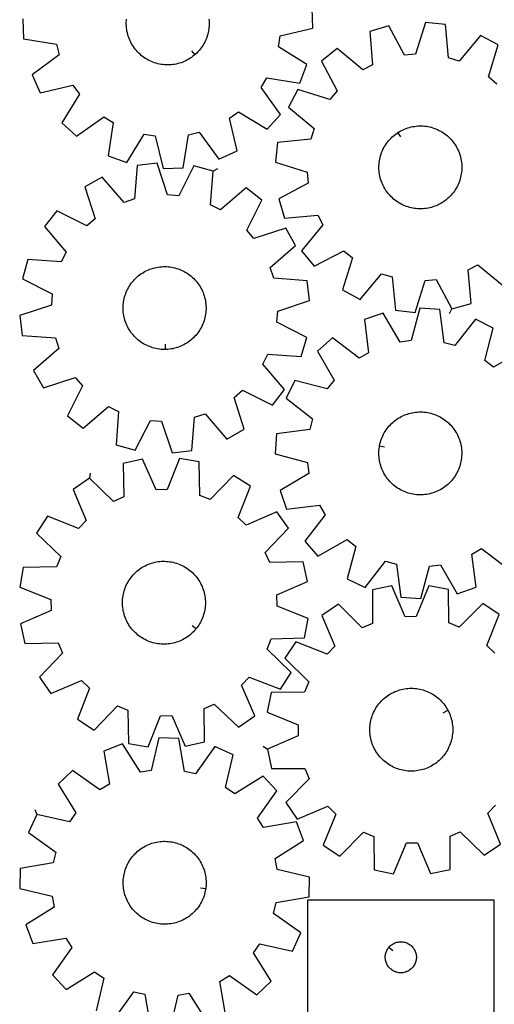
# Model space of a CAD drawing. Header units: millimetres. Extents: x 7 to 1243, y 7 to 1778.
# Tile 2 of 16: x 7 to 281, y 395 to 965. Entities that reach past the tile are written whole.
import ezdxf

# ---------------------------------------------------------------- set-up
doc = ezdxf.new("R2010")
doc.units = ezdxf.units.MM
doc.layers.add('CUT', color=7, linetype='CONTINUOUS', true_color=0x000000)
doc.layers.add('LEADIN', color=1, linetype='CONTINUOUS', true_color=0xff0000)

msp = doc.modelspace()

# ---------------------------------------------------------------- linework, layer by layer
at = {"layer": 'CUT'}
for points in [[(8.281036, 965.85931), (8.708288, 954.330957), (27.828562, 951.191285), (29.315655, 944.935788), (13.653804, 933.527508), (18.460242, 923.040201), (37.326572, 927.456534), (41.094342, 922.246294), (30.990438, 905.712887), (39.444327, 897.863223), (55.184486, 909.163215), (60.659324, 905.791444), (57.651595, 886.649971), (68.465906, 882.63299), (78.683597, 899.09632), (85.032008, 898.076339), (89.578353, 879.240916), (101.106707, 879.668167), (104.246379, 898.788441), (110.501876, 900.275534), (121.910155, 884.613683), (132.397463, 889.420122), (127.98113, 908.286452), (133.191369, 912.054222), (149.724776, 901.950318), (157.574441, 910.404207), (146.274449, 926.144365), (149.64622, 931.619203), (168.787693, 928.611474), (172.804673, 939.425786), (156.341344, 949.643476), (157.361325, 955.991888), (176.196748, 960.538233), (175.769496, 972.066586)], [(116.109264, 965.689828), (116.191005, 964.714117), (116.232881, 963.735883), (116.234821, 962.756755), (116.196823, 961.778363), (116.118948, 960.802335), (116.001328, 959.830295), (115.844158, 958.863862), (115.647698, 957.904644), (115.412278, 956.954238), (115.138287, 956.014225), (114.826183, 955.08617), (114.476484, 954.171618), (114.089773, 953.27209), (113.666693, 952.389085), (113.207949, 951.524071), (112.714304, 950.678488), (112.18658, 949.853745), (111.625655, 949.051212), (111.032462, 948.272227), (110.40799, 947.518086), (109.753276, 946.790044), (109.069412, 946.089312), (108.357535, 945.417058), (107.988182, 945.095728), (107.61883, 944.774399), (106.854527, 944.162406), (106.065897, 943.582097), (105.254254, 943.034438), (104.420948, 942.52034), (103.567366, 942.04066), (102.694929, 941.596196), (101.805089, 941.187686), (100.899327, 940.815812), (99.97915, 940.481193), (99.046091, 940.184384), (98.101702, 939.92588), (97.147554, 939.706112), (96.185237, 939.525446), (95.216351, 939.384181), (94.24251, 939.282553), (93.265334, 939.220731), (92.286449, 939.198819), (91.307485, 939.216852), (90.330072, 939.2748), (89.355835, 939.372568), (88.386398, 939.509992), (87.423372, 939.686844), (86.468361, 939.902828), (85.522955, 940.157587), (84.588726, 940.450696), (83.667231, 940.781666), (82.760002, 941.149948), (81.86855, 941.554927), (80.994359, 941.995931), (80.138882, 942.472224), (79.303545, 942.983015), (78.489738, 943.527453), (77.698815, 944.104632), (76.932092, 944.713592), (76.190846, 945.353318), (75.476311, 946.022746), (74.789675, 946.720762), (74.132081, 947.446204), (73.504625, 948.197864), (72.90835, 948.974492), (72.344248, 949.774795), (71.81326, 950.597441), (71.316267, 951.441061), (70.854099, 952.30425), (70.427523, 953.185572), (70.03725, 954.083559), (69.68393, 954.996719), (69.36815, 955.923529), (69.090436, 956.862449), (68.851251, 957.811915), (68.650992, 958.770347), (68.489992, 959.736149), (68.368521, 960.707715), (68.286779, 961.683427), (68.244903, 962.661661), (68.242963, 963.640788), (68.280962, 964.619181), (68.358836, 965.595209)], [(282.81671, 928.145231), (277.872741, 932.256175), (283.552762, 950.781287), (273.413892, 956.284811), (260.97423, 941.42893), (254.833408, 943.334971), (252.99181, 962.623593), (241.518607, 963.828209), (235.710958, 945.342711), (229.308167, 944.753673), (220.225317, 961.869287), (209.164473, 958.591603), (210.872998, 939.290738), (205.183007, 936.296296), (190.241685, 948.633205), (181.277114, 941.372218), (190.241706, 924.194369), (186.130762, 919.250399), (167.60565, 924.930421), (162.102126, 914.791551), (176.958007, 902.351888), (175.051966, 896.211066), (155.763344, 894.369468), (154.558728, 882.896266), (173.044226, 877.088616), (173.633264, 870.685826), (156.51765, 861.602975), (159.795334, 850.542132), (179.096199, 852.250657), (182.090641, 846.560665), (169.753732, 831.619343), (177.014719, 822.654772), (194.192568, 831.619364), (199.136538, 827.508421), (193.456516, 808.983309), (203.595386, 803.479784), (216.035049, 818.335666), (222.175871, 816.429625), (224.017469, 797.141003), (235.490671, 795.936387), (241.298321, 814.421884), (247.701111, 815.010923), (256.783962, 797.895309), (267.844805, 801.172993), (266.13628, 820.473857), (271.826272, 823.468299), (286.767594, 811.131391)], [(297.706755, 773.861949), (280.887567, 764.241277), (275.78867, 768.158412), (280.749729, 786.888877), (270.406072, 791.997127), (258.548839, 776.672361), (252.33905, 778.340058), (249.754632, 797.543267), (238.243496, 798.304328), (233.153376, 779.608524), (226.778079, 778.772892), (217.041638, 795.525329), (206.11549, 791.823337), (208.567406, 772.602762), (202.997183, 769.391018), (187.591004, 781.142277), (178.91325, 773.540826), (188.533921, 756.721638), (184.616787, 751.622742), (165.886322, 756.5838), (160.778072, 746.240143), (176.102838, 734.38291), (174.43514, 728.173122), (155.231932, 725.588703), (154.470871, 714.077567), (173.166675, 708.987447), (174.002306, 702.61215), (157.24987, 692.875709), (160.951862, 681.949561), (180.172437, 684.401477), (183.384181, 678.831254), (171.632922, 663.425075), (179.234372, 654.747321), (196.053561, 664.367993), (201.152457, 660.450858), (196.191399, 641.720393), (206.535056, 636.612143), (218.392289, 651.936909), (224.602077, 650.269211), (227.186495, 631.066003), (238.697631, 630.304942), (243.787752, 649.000746), (250.163048, 649.836378), (259.899489, 633.083941), (270.825638, 636.785933), (268.373721, 656.006508), (273.943945, 659.218252), (289.350123, 647.466993)], [(281.542515, 598.619513), (276.969578, 603.139573), (284.218436, 621.108893), (274.589273, 627.462214), (260.920598, 613.728687), (254.966003, 616.154691), (254.786514, 635.530196), (243.459016, 637.714978), (236.0864, 619.796078), (229.656681, 619.758689), (222.076169, 637.590634), (210.774846, 635.274263), (210.820703, 615.897981), (204.894726, 613.40289), (191.067256, 626.976523), (181.512632, 620.511646), (188.969981, 602.627844), (184.449921, 598.054908), (166.4806, 605.303766), (160.12728, 595.674602), (173.860806, 582.005927), (171.434803, 576.051333), (152.059298, 575.871843), (149.874516, 564.544346), (167.793415, 557.17173), (167.830805, 550.74201), (149.99886, 543.161499), (152.315231, 531.860176), (171.691513, 531.906033), (174.186604, 525.980055), (160.612971, 512.152586), (167.077848, 502.597962), (184.96165, 510.05531), (189.534586, 505.53525), (182.285728, 487.56593), (191.914892, 481.21261), (205.583566, 494.946136), (211.538161, 492.520132), (211.717651, 473.144627), (223.045148, 470.959846), (230.417764, 488.878745), (236.847483, 488.916135), (244.427995, 471.08419), (255.729318, 473.40056), (255.683461, 492.776843), (261.609439, 495.271933), (275.436908, 481.698301), (284.991532, 488.163177), (277.534184, 506.046979), (282.054243, 510.619916)], [(125.650598, 389.467632), (122.491674, 408.584735), (127.939692, 411.999672), (143.768671, 400.824438), (152.160254, 408.740675), (141.925991, 425.193707), (145.652463, 430.433563), (164.553109, 426.166482), (169.276509, 436.69145), (153.52498, 447.975587), (154.962585, 454.242642), (174.057446, 457.533337), (174.393568, 469.064707), (155.5228, 473.462041), (154.452676, 479.802192), (170.834733, 490.149685), (166.732405, 500.93191), (147.615302, 497.772986), (144.200365, 503.221004), (155.375598, 519.049982), (147.459362, 527.441566), (131.00633, 517.207303), (125.766474, 520.933775), (130.033555, 539.834421), (119.508587, 544.557821), (108.22445, 528.806292), (101.957395, 530.243896), (98.6667, 549.338758), (87.13533, 549.67488), (82.737996, 530.804112), (76.397845, 529.733987), (66.050352, 546.116045), (55.268127, 542.013717), (58.427051, 522.896614), (52.979033, 519.481677), (37.150055, 530.65691), (28.758471, 522.740674), (38.992734, 506.287642), (35.266262, 501.047785), (16.365616, 505.314867), (11.642216, 494.789899), (27.393745, 483.505762), (25.95614, 477.238707), (6.861279, 473.948012), (6.525157, 462.416642), (25.395925, 458.019308), (26.466049, 451.679157), (10.083992, 441.331664), (14.18632, 430.549439), (33.303423, 433.708363), (36.71836, 428.260345), (25.543127, 412.431366), (33.459363, 404.039783), (49.912395, 414.274046), (55.152251, 410.547574), (50.88517, 391.646928)], [(61.410138, 386.923528), (72.694275, 402.675057), (78.96133, 401.237452), (82.252025, 382.142591)], [(93.783395, 381.806469), (98.180729, 400.677237), (104.52088, 401.747361), (114.868373, 385.365304)]]:
    msp.add_lwpolyline(points, dxfattribs=at)
for points in [[(225.468909, 900.027522), (225.879928, 900.293487), (226.722978, 900.791445), (227.585637, 901.254602), (228.46647, 901.682187), (229.36401, 902.073487), (230.276764, 902.427853), (231.203213, 902.744694), (232.141814, 903.023483), (233.091005, 903.263756), (234.049207, 903.465112), (235.014825, 903.627217), (235.98625, 903.749801), (236.961868, 903.83266), (237.940053, 903.875656), (238.919178, 903.878717), (239.897613, 903.841839), (240.87373, 903.765083), (241.845903, 903.648575), (242.812516, 903.492512), (243.771958, 903.297151), (244.722633, 903.062819), (245.662959, 902.789905), (246.591371, 902.478863), (247.506323, 902.130212), (248.406293, 901.744531), (249.289782, 901.322463), (250.155321, 900.86471), (251.001468, 900.372033), (251.826816, 899.845254), (252.62999, 899.285248), (253.409653, 898.692948), (254.164509, 898.069339), (254.893301, 897.41546), (255.594815, 896.732398), (256.267884, 896.021292), (256.911389, 895.283323), (257.524256, 894.519721), (258.105468, 893.731756), (258.654056, 892.920741), (259.169107, 892.088024), (259.649765, 891.234992), (260.095228, 890.363064), (260.504756, 889.473693), (260.877667, 888.568357), (261.21334, 887.648564), (261.511217, 886.715845), (261.770802, 885.771753), (261.991662, 884.817858), (262.173431, 883.855748), (262.315805, 882.887025), (262.418548, 881.9133), (262.481488, 880.936196), (262.504522, 879.957337), (262.48761, 878.978353), (262.430781, 878.000874), (262.334129, 877.026526), (262.197815, 876.056931), (262.022066, 875.093704), (261.807175, 874.138446), (261.553499, 873.192749), (261.26146, 872.258186), (260.931545, 871.336312), (260.564303, 870.428662), (260.160345, 869.536747), (259.720342, 868.662051), (259.245029, 867.80603), (258.735195, 866.970108), (258.191689, 866.155678), (257.615416, 865.364095), (257.007335, 864.596675), (256.368458, 863.854697), (255.699848, 863.139395), (255.002619, 862.45196), (254.277931, 861.793537), (253.526989, 861.16522), (252.751044, 860.568056), (251.951388, 860.003038), (251.129351, 859.471108), (250.286301, 858.97315), (249.423642, 858.509994), (248.542809, 858.082409), (247.645268, 857.691108), (246.732514, 857.336742), (245.806066, 857.019901), (244.867465, 856.741113), (243.918273, 856.50084), (242.960071, 856.299484), (241.994454, 856.137378), (241.023028, 856.014794), (240.04741, 855.931935), (239.069225, 855.888939), (238.0901, 855.885878), (237.111665, 855.922756), (236.135549, 855.999513), (235.163375, 856.11602), (234.196763, 856.272084), (233.237321, 856.467444), (232.286645, 856.701777), (231.346319, 856.974691), (230.417907, 857.285732), (229.502955, 857.634384), (228.602986, 858.020064), (227.719496, 858.442132), (226.853958, 858.899886), (226.00781, 859.392562), (225.182463, 859.919342), (224.379289, 860.479348), (223.599625, 861.071648), (222.844769, 861.695256), (222.115978, 862.349136), (221.414463, 863.032197), (220.741394, 863.743304), (220.09789, 864.481272), (219.485022, 865.244874), (218.90381, 866.032839), (218.355222, 866.843855), (217.840171, 867.676572), (217.359514, 868.529604), (216.91405, 869.401531), (216.504522, 870.290903), (216.131611, 871.196238), (215.795938, 872.116031), (215.498061, 873.04875), (215.238477, 873.992843), (215.017616, 874.946738), (214.835848, 875.908848), (214.693473, 876.877571), (214.590731, 877.851295), (214.52779, 878.8284), (214.504757, 879.807259), (214.521669, 880.786242), (214.578498, 881.763722), (214.67515, 882.738069), (214.811464, 883.707664), (214.987212, 884.670892), (215.202104, 885.626149), (215.455779, 886.571847), (215.747818, 887.50641), (216.077733, 888.428284), (216.444975, 889.335934), (216.848934, 890.227849), (217.288936, 891.102545), (217.76425, 891.958566), (218.274084, 892.794487), (218.81759, 893.608917), (219.393863, 894.400501), (220.001944, 895.16792), (220.640821, 895.909898), (221.30943, 896.6252), (222.006659, 897.312635), (222.731348, 897.971059), (223.482289, 898.599376), (224.258234, 899.19654), (225.05789, 899.761557)], [(118.491991, 877.614286), (107.380306, 880.715239), (98.571438, 863.457016), (92.160072, 863.943917), (86.058494, 882.33449), (74.605952, 880.94714), (73.072056, 861.631613), (66.962397, 859.627927), (54.287507, 874.283628), (44.237653, 868.619185), (50.21225, 850.186969), (45.334438, 845.997739), (28.015873, 854.687371), (20.898707, 845.608196), (33.472219, 830.865427), (30.568857, 825.128426), (11.243211, 826.529071), (8.142257, 815.417386), (25.40048, 806.608518), (24.913579, 800.197152), (6.523006, 794.095574), (7.910357, 782.643032), (27.225884, 781.109136), (29.229569, 774.999477), (14.573868, 762.324587), (20.238311, 752.274733), (38.670528, 758.24933), (42.859757, 753.371518), (34.170125, 736.052953), (43.2493, 728.935787), (57.992069, 741.509299), (63.72907, 738.605937), (62.328425, 719.280291), (73.440111, 716.179337), (82.248978, 733.43756), (88.660344, 732.950659), (94.761922, 714.560087), (106.214464, 715.947437), (107.748361, 735.262964), (113.858019, 737.26665), (126.53291, 722.610948), (136.582763, 728.275391), (130.608166, 746.707608), (135.485978, 750.896837), (152.804543, 742.207205), (159.921709, 751.28638), (147.348198, 766.029149), (150.251559, 771.76615), (169.577205, 770.365505), (172.678159, 781.477191), (155.419936, 790.286058), (155.906837, 796.697424), (174.29741, 802.799002), (172.91006, 814.251544), (153.594533, 815.785441), (151.590847, 821.8951), (166.246548, 834.56999), (160.582105, 844.619843), (142.149889, 838.645247), (137.960659, 843.523058), (146.650291, 860.841624), (137.571116, 867.958789), (122.828347, 855.385278), (117.091346, 858.288639)], [(90.748272, 774.454664), (90.258756, 774.447766), (89.279975, 774.473916), (88.303076, 774.539967), (87.329684, 774.64581), (86.361419, 774.791268), (85.399893, 774.976099), (84.446705, 775.199995), (83.503444, 775.462584), (82.571678, 775.763429), (81.652959, 776.102029), (80.748815, 776.477821), (79.860752, 776.890179), (78.990247, 777.338416), (78.13875, 777.821787), (77.307677, 778.339487), (76.498412, 778.890654), (75.712302, 779.474372), (74.950655, 780.089668), (74.21474, 780.735518), (73.505779, 781.410848), (72.824955, 782.114534), (72.173399, 782.845403), (71.552197, 783.602241), (70.962382, 784.383787), (70.404937, 785.18874), (69.880788, 786.01576), (69.390808, 786.863472), (68.935813, 787.730463), (68.516559, 788.615292), (68.133746, 789.516485), (67.78801, 790.432543), (67.479926, 791.36194), (67.210007, 792.30313), (66.978703, 793.254547), (66.786398, 794.214606), (66.633413, 795.181711), (66.520001, 796.15425), (66.446353, 797.130606), (66.41259, 798.109154), (66.418769, 799.088264), (66.464879, 800.066307), (66.550844, 801.041656), (66.67652, 802.012687), (66.841699, 802.977783), (67.046105, 803.935339), (67.289399, 804.883761), (67.571175, 805.821469), (67.890964, 806.746904), (68.248234, 807.658526), (68.64239, 808.554816), (69.072777, 809.434283), (69.538678, 810.295463), (70.039318, 811.136923), (70.573863, 811.957263), (71.141423, 812.755116), (71.741055, 813.529155), (72.371759, 814.278093), (73.032487, 815.000681), (73.722138, 815.695718), (74.439565, 816.362047), (75.183574, 816.998558), (75.952925, 817.604192), (76.74634, 818.177942), (77.562496, 818.718852), (78.400037, 819.226022), (79.257567, 819.698608), (80.133659, 820.135823), (81.026856, 820.53694), (81.935671, 820.90129), (82.85859, 821.228269), (83.794079, 821.51733), (84.740579, 821.767994), (85.696516, 821.979842), (86.660298, 822.152523), (87.630322, 822.285749), (88.604972, 822.379299), (89.582628, 822.433015), (90.56166, 822.44681), (91.540441, 822.42066), (92.51734, 822.354609), (93.490732, 822.248766), (94.458997, 822.103309), (95.420524, 821.918478), (96.373711, 821.694581), (97.316972, 821.431992), (98.248738, 821.131147), (99.167457, 820.792547), (100.071601, 820.416755), (100.959664, 820.004398), (101.830169, 819.556161), (102.681666, 819.07279), (103.512739, 818.55509), (104.322004, 818.003922), (105.108114, 817.420205), (105.869761, 816.804909), (106.605677, 816.159058), (107.314637, 815.483728), (107.995461, 814.780043), (108.647017, 814.049173), (109.268219, 813.292335), (109.858034, 812.51079), (110.41548, 811.705837), (110.939629, 810.878816), (111.429608, 810.031105), (111.884604, 809.164113), (112.303857, 808.279284), (112.68667, 807.378091), (113.032406, 806.462034), (113.34049, 805.532636), (113.610409, 804.591446), (113.841713, 803.640029), (114.034018, 802.67997), (114.187004, 801.712866), (114.300415, 800.740326), (114.374063, 799.76397), (114.407826, 798.785423), (114.401647, 797.806312), (114.355537, 796.828269), (114.269572, 795.85292), (114.143896, 794.88189), (113.978717, 793.916793), (113.774311, 792.959237), (113.531017, 792.010816), (113.249242, 791.073107), (112.929452, 790.147672), (112.572182, 789.236051), (112.178026, 788.339761), (111.747639, 787.460294), (111.281738, 786.599113), (110.781098, 785.757653), (110.246553, 784.937314), (109.678993, 784.13946), (109.079361, 783.365421), (108.448657, 782.616484), (107.787929, 781.893895), (107.098278, 781.198858), (106.380851, 780.53253), (105.636842, 779.896018), (104.867491, 779.290384), (104.074076, 778.716634), (103.25792, 778.175724), (102.420379, 777.668554), (101.562849, 777.195968), (100.686757, 776.758753), (99.79356, 776.357637), (98.884746, 775.993286), (97.961826, 775.666308), (97.026338, 775.377246), (96.079837, 775.126583), (95.1239, 774.914734), (94.160118, 774.742053), (93.190094, 774.608827), (92.215444, 774.515278), (91.237789, 774.461561)], [(214.831597, 718.422837), (214.91562, 718.905137), (215.12287, 719.862082), (215.368981, 720.809776), (215.653541, 721.746644), (215.976079, 722.671124), (216.336056, 723.58168), (216.732874, 724.476795), (217.165872, 725.354979), (217.63433, 726.214771), (218.137467, 727.05474), (218.674447, 727.873488), (219.244376, 728.669652), (219.846305, 729.441906), (220.479232, 730.188966), (221.142104, 730.909588), (221.833817, 731.602573), (222.55322, 732.266767), (223.299117, 732.901065), (224.070265, 733.50441), (224.86538, 734.0758), (225.68314, 734.614283), (226.522184, 735.118962), (227.381114, 735.588998), (228.258502, 736.023608), (229.152887, 736.422069), (230.06278, 736.783718), (230.986667, 737.107952), (231.92301, 737.394233), (232.870251, 737.642083), (233.826813, 737.851091), (234.791104, 738.020907), (235.761519, 738.151251), (236.736444, 738.241903), (237.714254, 738.292715), (238.693323, 738.303601), (239.672022, 738.274543), (240.648721, 738.20559), (241.621794, 738.096855), (242.589623, 737.948521), (243.550596, 737.760834), (244.503113, 737.534106), (245.44559, 737.268716), (246.376458, 736.965103), (247.294167, 736.623775), (248.19719, 736.245299), (249.084024, 735.830305), (249.953194, 735.379483), (250.803251, 734.893584), (251.632782, 734.373417), (252.440405, 733.819848), (253.224778, 733.233797), (253.984593, 732.61624), (254.718587, 731.968206), (255.425537, 731.290773), (256.104268, 730.585067), (256.753649, 729.852265), (257.372599, 729.093585), (257.96009, 728.31029), (258.515141, 727.503685), (259.036831, 726.67511), (259.52429, 725.825947), (259.976707, 724.957607), (260.393329, 724.071536), (260.773463, 723.16921), (261.116476, 722.252129), (261.421797, 721.32182), (261.688918, 720.379832), (261.917394, 719.427733), (262.106846, 718.467106), (262.256957, 717.499552), (262.367478, 716.526679), (262.438225, 715.550109), (262.46908, 714.571465), (262.459992, 713.592378), (262.410977, 712.614476), (262.322114, 711.639387), (262.193553, 710.668734), (262.025508, 709.704132), (261.818257, 708.747188), (261.572147, 707.799493), (261.287586, 706.862626), (260.965049, 705.938145), (260.605072, 705.02759), (260.208254, 704.132475), (259.775255, 703.25429), (259.306798, 702.394498), (258.80366, 701.554529), (258.26668, 700.735782), (257.696752, 699.939618), (257.094823, 699.167364), (256.461896, 698.420304), (255.799024, 697.699682), (255.107311, 697.006697), (254.387907, 696.342503), (253.642011, 695.708205), (252.870863, 695.104859), (252.075747, 694.533469), (251.257987, 693.994987), (250.418944, 693.490308), (249.560013, 693.020272), (248.682626, 692.585662), (247.788241, 692.187201), (246.878348, 691.825552), (245.954461, 691.501317), (245.018118, 691.215037), (244.070877, 690.967187), (243.114315, 690.758179), (242.150023, 690.588362), (241.179608, 690.458019), (240.204684, 690.367366), (239.226873, 690.316555), (238.247804, 690.305669), (237.269106, 690.334727), (236.292407, 690.40368), (235.319333, 690.512415), (234.351505, 690.660749), (233.390532, 690.848436), (232.438014, 691.075163), (231.495537, 691.340554), (230.56467, 691.644166), (229.64696, 691.985495), (228.743937, 692.363971), (227.857103, 692.778965), (226.987934, 693.229787), (226.137877, 693.715686), (225.308346, 694.235853), (224.500722, 694.789422), (223.71635, 695.375473), (222.956535, 695.993029), (222.222541, 696.641064), (221.51559, 697.318497), (220.83686, 698.024202), (220.187479, 698.757005), (219.568528, 699.515685), (218.981038, 700.298979), (218.425986, 701.105585), (217.904297, 701.934159), (217.416838, 702.783323), (216.964421, 703.651663), (216.547799, 704.537733), (216.167665, 705.44006), (215.824652, 706.357141), (215.519331, 707.287449), (215.252209, 708.229437), (215.023733, 709.181537), (214.834282, 710.142164), (214.68417, 711.109718), (214.573649, 712.08259), (214.502902, 713.059161), (214.472047, 714.037804), (214.481135, 715.016892), (214.530151, 715.994794), (214.619013, 716.969883), (214.747574, 717.940536)], [(46.853556, 699.913569), (37.388476, 693.318287), (45.090345, 675.538421), (40.633414, 670.903936), (22.566388, 677.905718), (16.345699, 668.190344), (30.265358, 654.711267), (27.921232, 648.723967), (8.550009, 648.278819), (6.520755, 636.922429), (24.539063, 629.796209), (24.664613, 623.367606), (6.938288, 615.543297), (9.409404, 604.274799), (28.783236, 604.586338), (31.359348, 598.695129), (17.976593, 584.682839), (24.571874, 575.217759), (42.35174, 582.919628), (46.986226, 578.462697), (39.984443, 560.39567), (49.699818, 554.174982), (63.178895, 568.094641), (69.166194, 565.750515), (69.611343, 546.379292), (80.967733, 544.350038), (88.093953, 562.368346), (94.522555, 562.493896), (102.346865, 544.767571), (113.615363, 547.238687), (113.303824, 566.612519), (119.195032, 569.188631), (133.207323, 555.805876), (142.672402, 562.401157), (134.970533, 580.181023), (139.427464, 584.815509), (157.494491, 577.813726), (163.71518, 587.529101), (149.795521, 601.008177), (152.139647, 606.995477), (171.51087, 607.440626), (173.540124, 618.797016), (155.521816, 625.923236), (155.396266, 632.351838), (173.122591, 640.176148), (170.651475, 651.444646), (151.277643, 651.133107), (148.70153, 657.024315), (162.084286, 671.036606), (155.489004, 680.501685), (137.709139, 672.799816), (133.074653, 677.256747), (140.076435, 695.323774), (130.361061, 701.544463), (116.881984, 687.624804), (110.894684, 689.96893), (110.449536, 709.340153), (99.093146, 711.369407), (91.966926, 693.351099), (85.538323, 693.225549), (77.714014, 710.951874), (66.445516, 708.480758), (66.757055, 689.106926), (60.865847, 686.530813)], [(108.748752, 612.846892), (108.442449, 612.464986), (107.799197, 611.726798), (107.12637, 611.015461), (106.42509, 610.33216), (105.696521, 609.678032), (104.941879, 609.054165), (104.162417, 608.461599), (103.359435, 607.901318), (102.534267, 607.374257), (101.688288, 606.881292), (100.822906, 606.423243), (99.939561, 606.000873), (99.039723, 605.614884), (98.12489, 605.265921), (97.196585, 604.954562), (96.256352, 604.681327), (95.305757, 604.44667), (94.346381, 604.250981), (93.379822, 604.094587), (92.407689, 603.977748), (91.431598, 603.900658), (90.453176, 603.863446), (89.47405, 603.866173), (88.49585, 603.908834), (87.520204, 603.99136), (86.548736, 604.113612), (85.583064, 604.275387), (84.624793, 604.476417), (83.67552, 604.716365), (82.736823, 604.994833), (81.810267, 605.311357), (80.897392, 605.665411), (79.999718, 606.056406), (79.118739, 606.483689), (78.255921, 606.946551), (77.412701, 607.444221), (76.590482, 607.975871), (75.790633, 608.540615), (75.014484, 609.137514), (74.263328, 609.765574), (73.538415, 610.42375), (72.840951, 611.110947), (72.172097, 611.82602), (71.532967, 612.56778), (70.924624, 613.334992), (70.34808, 614.126378), (69.804296, 614.940623), (69.294177, 615.77637), (68.818571, 616.632228), (68.378269, 617.506774), (67.974006, 618.398551), (67.606454, 619.306075), (67.276224, 620.227836), (66.983866, 621.1623), (66.729867, 622.107911), (66.51465, 623.063095), (66.338572, 624.026262), (66.201927, 624.99581), (66.104942, 625.970125), (66.047779, 626.947585), (66.030532, 627.926563), (66.053232, 628.905429), (66.115838, 629.882555), (66.218249, 630.856315), (66.360292, 631.825087), (66.541732, 632.787259), (66.762266, 633.741229), (67.021528, 634.68541), (67.319087, 635.618231), (67.654446, 636.538138), (68.027047, 637.443601), (68.436271, 638.333113), (68.881437, 639.205192), (69.361803, 640.058389), (69.87657, 640.891281), (70.42488, 641.702484), (71.005823, 642.490647), (71.61843, 643.254459), (72.261682, 643.992647), (72.934508, 644.703984), (73.635789, 645.387285), (74.364357, 646.041413), (75.119, 646.665279), (75.898461, 647.257846), (76.701444, 647.818126), (77.526612, 648.345188), (78.37259, 648.838153), (79.237973, 649.296202), (80.121318, 649.718572), (81.021156, 650.10456), (81.935989, 650.453524), (82.864294, 650.764883), (83.804527, 651.038118), (84.755122, 651.272775), (85.714498, 651.468463), (86.681057, 651.624857), (87.65319, 651.741696), (88.62928, 651.818786), (89.607703, 651.855999), (90.586829, 651.853272), (91.565029, 651.81061), (92.540675, 651.728085), (93.512142, 651.605832), (94.477815, 651.444057), (95.436086, 651.243028), (96.385359, 651.00308), (97.324055, 650.724612), (98.250612, 650.408087), (99.163487, 650.054033), (100.061161, 649.663039), (100.94214, 649.235755), (101.804957, 648.772893), (102.648177, 648.275223), (103.470396, 647.743574), (104.270246, 647.17883), (105.046394, 646.581931), (105.797551, 645.953871), (106.522464, 645.295695), (107.219928, 644.608498), (107.888782, 643.893425), (108.527912, 643.151665), (109.136255, 642.384453), (109.712798, 641.593066), (110.256582, 640.778822), (110.766702, 639.943075), (111.242308, 639.087216), (111.682609, 638.212671), (112.086872, 637.320893), (112.454425, 636.413369), (112.784655, 635.491608), (113.077013, 634.557145), (113.331012, 633.611534), (113.546229, 632.65635), (113.722307, 631.693182), (113.858952, 630.723634), (113.955937, 629.74932), (114.0131, 628.77186), (114.030346, 627.792882), (114.007647, 626.814015), (113.94504, 625.836889), (113.84263, 624.86313), (113.700587, 623.894358), (113.519147, 622.932186), (113.298612, 621.978216), (113.03935, 621.034034), (112.741792, 620.101214), (112.406433, 619.181306), (112.033832, 618.275843), (111.624607, 617.386332), (111.179442, 616.514252), (110.699076, 615.661056), (110.184309, 614.828163), (109.635998, 614.01696), (109.055056, 613.228797)], [(254.44169, 565.596224), (254.671401, 565.163897), (255.095173, 564.281224), (255.482589, 563.382), (255.833005, 562.467722), (256.145837, 561.539912), (256.420564, 560.600114), (256.65673, 559.649893), (256.853941, 558.690829), (257.01187, 557.72452), (257.130252, 556.752573), (257.208892, 555.776606), (257.247657, 554.798244), (257.246485, 553.819115), (257.205376, 552.840848), (257.1244, 551.865073), (257.00369, 550.893412), (256.843448, 549.927484), (256.64394, 548.968895), (256.405499, 548.019242), (256.128522, 547.080105), (255.813469, 546.153047), (255.460865, 545.239611), (255.071296, 544.341317), (254.645412, 543.459661), (254.18392, 542.59611), (253.687589, 541.752101), (253.157246, 540.929039), (252.593772, 540.128294), (251.998106, 539.351199), (251.371239, 538.599046), (250.714215, 537.873089), (250.028127, 537.174535), (249.314116, 536.504547), (248.573372, 535.86424), (247.807127, 535.254679), (247.016657, 534.67688), (246.203276, 534.131804), (245.36834, 533.620359), (244.513238, 533.143394), (243.639392, 532.701705), (242.748258, 532.296027), (241.841318, 531.927034), (240.920083, 531.595341), (239.986085, 531.3015), (239.040878, 531.046), (238.086037, 530.829267), (237.12315, 530.65166), (236.15382, 530.513476), (235.179661, 530.414944), (234.202293, 530.356229), (233.223344, 530.337429), (232.244442, 530.358574), (231.267218, 530.419629), (230.293297, 530.520493), (229.324301, 530.660999), (228.361843, 530.840911), (227.407523, 531.05993), (226.462932, 531.317693), (225.52964, 531.61377), (224.609201, 531.947668), (223.703148, 532.318832), (222.812988, 532.726643), (221.940202, 533.170424), (221.086245, 533.649435), (220.252536, 534.162878), (219.440463, 534.709901), (218.651379, 535.289591), (217.886596, 535.900985), (217.147387, 536.543064), (216.434983, 537.21476), (215.75057, 537.914955), (215.095286, 538.642484), (214.470222, 539.396136), (213.876419, 540.174655), (213.314864, 540.976747), (212.786494, 541.801077), (212.292186, 542.646272), (211.832763, 543.510926), (211.408992, 544.3936), (211.021575, 545.292824), (210.67116, 546.207102), (210.358328, 547.134911), (210.0836, 548.074709), (209.847434, 549.024931), (209.650223, 549.983994), (209.492295, 550.950304), (209.373912, 551.922251), (209.295273, 552.898217), (209.256507, 553.876579), (209.257679, 554.855708), (209.298788, 555.833975), (209.379765, 556.80975), (209.500474, 557.781411), (209.660716, 558.747339), (209.860224, 559.705928), (210.098665, 560.655581), (210.375642, 561.594718), (210.690695, 562.521776), (211.0433, 563.435212), (211.432868, 564.333506), (211.858753, 565.215162), (212.320244, 566.078713), (212.816575, 566.922722), (213.346918, 567.745784), (213.910392, 568.546529), (214.506058, 569.323625), (215.132925, 570.075777), (215.789949, 570.801734), (216.476038, 571.500288), (217.190048, 572.170276), (217.930792, 572.810584), (218.697037, 573.420144), (219.487508, 573.997943), (220.300888, 574.543019), (221.135824, 575.054465), (221.990926, 575.531429), (222.864772, 575.973118), (223.755906, 576.378796), (224.662846, 576.747789), (225.584081, 577.079482), (226.51808, 577.373323), (227.463286, 577.628823), (228.418127, 577.845557), (229.381014, 578.023163), (230.350344, 578.161347), (231.324503, 578.259879), (232.301871, 578.318594), (233.28082, 578.337394), (234.259722, 578.316249), (235.236946, 578.255194), (236.210867, 578.15433), (237.179863, 578.013825), (238.142322, 577.833913), (239.096641, 577.614893), (240.041233, 577.35713), (240.974525, 577.061053), (241.894963, 576.727155), (242.801016, 576.355991), (243.691177, 575.94818), (244.563962, 575.5044), (245.41792, 575.025389), (246.251628, 574.511945), (247.063701, 573.964923), (247.852785, 573.385232), (248.617568, 572.773838), (249.356777, 572.131759), (250.069181, 571.460063), (250.753594, 570.759868), (251.408878, 570.032339), (252.033942, 569.278688), (252.627745, 568.500168), (253.1893, 567.698076), (253.717671, 566.873746), (254.211979, 566.028551)], [(114.234096, 462.496856), (114.167913, 462.011785), (113.996087, 461.04785), (113.785086, 460.091725), (113.535262, 459.145003), (113.24703, 458.209259), (112.92087, 457.28605), (112.557325, 456.376913), (112.157001, 455.48336), (111.720563, 454.606881), (111.248737, 453.748932), (110.74231, 452.910942), (110.202124, 452.094306), (109.629078, 451.300383), (109.024126, 450.530495), (108.388275, 449.785923), (107.722583, 449.067905), (107.028157, 448.377638), (106.306155, 447.71627), (105.557777, 447.084901), (104.78427, 446.484584), (103.98692, 445.916316), (103.167055, 445.381044), (102.326039, 444.879658), (101.465272, 444.412994), (100.586187, 443.981827), (99.690247, 443.586876), (98.778943, 443.228798), (97.853792, 442.908188), (96.916333, 442.625581), (95.968128, 442.381447), (95.010754, 442.176192), (94.045804, 442.010157), (93.074885, 441.88362), (92.099613, 441.79679), (91.121611, 441.749813), (90.142506, 441.742766), (89.163929, 441.775661), (88.187508, 441.848444), (87.214869, 441.960993), (86.247629, 442.113121), (85.2874, 442.304574), (84.335778, 442.535035), (83.394349, 442.804119), (82.464679, 443.111378), (81.548315, 443.456302), (80.646783, 443.838316), (79.761583, 444.256785), (78.894188, 444.711011), (78.046042, 445.200239), (77.218557, 445.723655), (76.41311, 446.280387), (75.631042, 446.869508), (74.873654, 447.490039), (74.142207, 448.140946), (73.437918, 448.821146), (72.76196, 449.529508), (72.115457, 450.264851), (71.499486, 451.025951), (70.915071, 451.811544), (70.363187, 452.620319), (69.84475, 453.450933), (69.360624, 454.302001), (68.911615, 455.172108), (68.49847, 456.059806), (68.121877, 456.963616), (67.782463, 457.882034), (67.480792, 458.813533), (67.217366, 459.756561), (66.992625, 460.709549), (66.806941, 461.670911), (66.660625, 462.639047), (66.553919, 463.612345), (66.487002, 464.589185), (66.459984, 465.567942), (66.472911, 466.546987), (66.525761, 467.524689), (66.618446, 468.499422), (66.750812, 469.469564), (66.922638, 470.433499), (67.133639, 471.389623), (67.383463, 472.336346), (67.671695, 473.27209), (67.997855, 474.195299), (68.3614, 475.104436), (68.761724, 475.997988), (69.198162, 476.874468), (69.669988, 477.732417), (70.176415, 478.570407), (70.716601, 479.387042), (71.289647, 480.180965), (71.894599, 480.950854), (72.53045, 481.695426), (73.196142, 482.413444), (73.890568, 483.103711), (74.61257, 483.765079), (75.360948, 484.396447), (76.134455, 484.996765), (76.931805, 485.565033), (77.75167, 486.100305), (78.592686, 486.60169), (79.453453, 487.068355), (80.332538, 487.499521), (81.228478, 487.894473), (82.139782, 488.252551), (83.064933, 488.57316), (84.002392, 488.855767), (84.950597, 489.099902), (85.907972, 489.305157), (86.872921, 489.471191), (87.84384, 489.597729), (88.819112, 489.684558), (89.797114, 489.731536), (90.776219, 489.738583), (91.754796, 489.705687), (92.731217, 489.632905), (93.703856, 489.520356), (94.671096, 489.368228), (95.631325, 489.176775), (96.582947, 488.946314), (97.524376, 488.67723), (98.454046, 488.36997), (99.37041, 488.025046), (100.271942, 487.643032), (101.157142, 487.224564), (102.024537, 486.770338), (102.872683, 486.28111), (103.700168, 485.757694), (104.505615, 485.200962), (105.287683, 484.611841), (106.045071, 483.99131), (106.776518, 483.340403), (107.480807, 482.660202), (108.156765, 481.951841), (108.803268, 481.216498), (109.419239, 480.455397), (110.003654, 479.669805), (110.555538, 478.861029), (111.073975, 478.030416), (111.558101, 477.179347), (112.00711, 476.30924), (112.420255, 475.421543), (112.796848, 474.517733), (113.136262, 473.599314), (113.437933, 472.667816), (113.701359, 471.724787), (113.9261, 470.771799), (114.111784, 469.810437), (114.2581, 468.842302), (114.364806, 467.869004), (114.431723, 466.892163), (114.458741, 465.913406), (114.445814, 464.934362), (114.392964, 463.956659), (114.300279, 462.981926)], [(173.201377, 389.599916), (281.201377, 389.599916), (281.201377, 455.599916), (173.201377, 455.599916)], [(220.248007, 428.306398), (220.434818, 428.534028), (220.837416, 428.963877), (221.267264, 429.366474), (221.722524, 429.740096), (222.201245, 430.083142), (222.701377, 430.394144), (223.220778, 430.67177), (223.757226, 430.914831), (224.308421, 431.122287), (224.872005, 431.293248), (225.445564, 431.426983), (226.026641, 431.522919), (226.612748, 431.580646), (227.201377, 431.599916), (227.790005, 431.580646), (228.376112, 431.522919), (228.95719, 431.426983), (229.530748, 431.293248), (230.094332, 431.122287), (230.645528, 430.914831), (231.181975, 430.67177), (231.701377, 430.394144), (232.201509, 430.083142), (232.68023, 429.740096), (233.135489, 429.366474), (233.565338, 428.963877), (233.967935, 428.534028), (234.341557, 428.078768), (234.684603, 427.600048), (234.995605, 427.099916), (235.273231, 426.580514), (235.516292, 426.044066), (235.723748, 425.492871), (235.894709, 424.929287), (236.028444, 424.355728), (236.12438, 423.774651), (236.182107, 423.188544), (236.201377, 422.599916), (236.182107, 422.011287), (236.12438, 421.42518), (236.028444, 420.844103), (235.894709, 420.270544), (235.723748, 419.70696), (235.516292, 419.155765), (235.273231, 418.619317), (234.995605, 418.099916), (234.684603, 417.599783), (234.341557, 417.121063), (233.967935, 416.665803), (233.565338, 416.235954), (233.135489, 415.833357), (232.68023, 415.459735), (232.201509, 415.116689), (231.701377, 414.805687), (231.181975, 414.528061), (230.645528, 414.285), (230.094332, 414.077544), (229.530748, 413.906583), (228.95719, 413.772848), (228.376112, 413.676912), (227.790005, 413.619185), (227.201377, 413.599916), (226.612748, 413.619185), (226.026641, 413.676912), (225.445564, 413.772848), (224.872005, 413.906583), (224.308421, 414.077544), (223.757226, 414.285), (223.220778, 414.528061), (222.701377, 414.805687), (222.201245, 415.116689), (221.722524, 415.459735), (221.267264, 415.833357), (220.837416, 416.235954), (220.434818, 416.665803), (220.061197, 417.121063), (219.71815, 417.599783), (219.407148, 418.099916), (219.129522, 418.619317), (218.886461, 419.155765), (218.679005, 419.70696), (218.508044, 420.270544), (218.374309, 420.844103), (218.278373, 421.42518), (218.220646, 422.011287), (218.201377, 422.599916), (218.220646, 423.188544), (218.278373, 423.774651), (218.374309, 424.355728), (218.508044, 424.929287), (218.679005, 425.492871), (218.886461, 426.044066), (219.129522, 426.580514), (219.407148, 427.099916), (219.71815, 427.600048), (220.061197, 428.078768)]]:
    msp.add_lwpolyline(points, close=True, dxfattribs=at)
at = {"layer": 'LEADIN'}
for p, q in [((106.019111, 947.35908), (107.988182, 945.095728)), ((227.098715, 897.508845), (225.468909, 900.027522)), ((121.10545, 879.087321), (118.491991, 877.614286)), ((255.352773, 795.258701), (256.783962, 797.895309)), ((90.706005, 777.454366), (90.748272, 774.454664)), ((217.787083, 717.907954), (214.831597, 718.422837)), ((47.381263, 702.866792), (46.853556, 699.913569)), ((106.408476, 614.723886), (108.748752, 612.846892)), ((251.792437, 564.18858), (254.44169, 565.596224)), ((147.494802, 544.813676), (149.99886, 543.161499)), ((15.298808, 508.118779), (16.365616, 505.314867)), ((111.261636, 462.902417), (114.234096, 462.496856)), ((222.567039, 426.403218), (220.248007, 428.306398))]:
    msp.add_line(p, q, dxfattribs=at)

doc.saveas('drawing.dxf')
